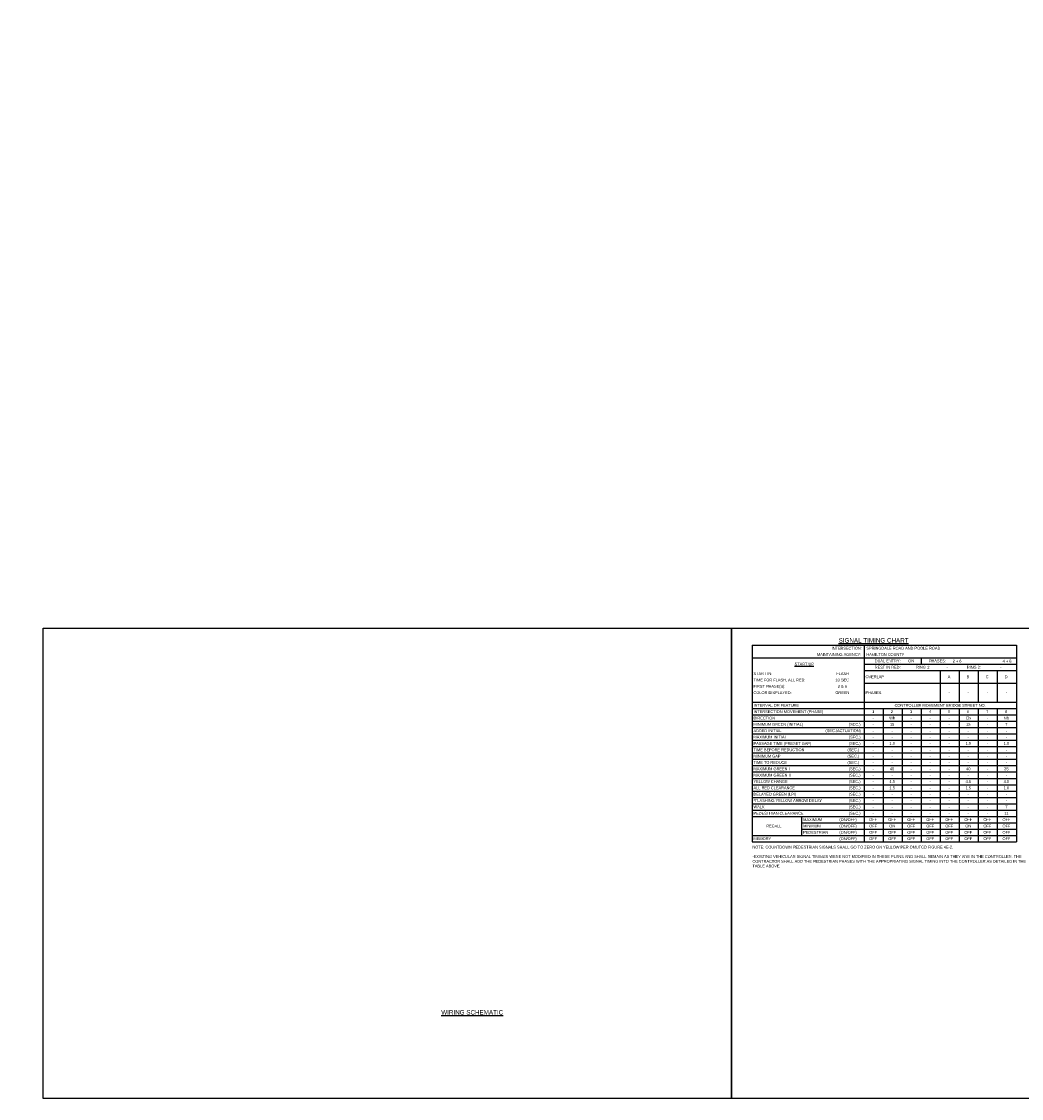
# Model space of a CAD drawing. Header units: feet. Extents: x -492 to 1369515, y -204 to 458626.
# Tile 12 of 17: x 95 to 139, y -138 to -91. Entities that reach past the tile are written whole.
import ezdxf
from ezdxf.enums import TextEntityAlignment as Align

# ---------------------------------------------------------------- set-up
doc = ezdxf.new("R2010")
doc.units = ezdxf.units.FT
doc.header["$MEASUREMENT"] = 0
doc.layers.add('COLUMNS', color=6, linetype='Continuous', plot=False)
doc.layers.add('SH_Data', color=7, linetype='Continuous')
doc.layers.add('TEXT-DED', color=10, linetype='Continuous')
doc.styles.add('Slanted-Normal', font='font31.shx', dxfattribs={"height": 0.14})
doc.styles.get("Standard").update_dxf_attribs({"font": 'font31.shx'})
doc.dimstyles.get("Standard").update_dxf_attribs({"dimtxt": 0.18, "dimasz": 0.18, "dimexe": 0.18, "dimexo": 0.0625, "dimgap": 0.09, "dimtad": 0, "dimtih": 1, "dimtoh": 1, "dimdec": 4, "dimzin": 0, "dimdsep": 46, "dimtxsty": 'Standard', "dimcen": 0.09, "dimadec": 0, "dimazin": 0, "dimtfac": 1, "dimtdec": 4, "dimtofl": 0, "dimtmove": 0, "dimatfit": 3, "dimfxl": 1, "dimtolj": 1, "dimtzin": 0, "dimarcsym": 0})

# ---------------------------------------------------------------- blocks, each defined once
blk = doc.blocks.new('*D1395')
at = {"layer": 'Defpoints', "color": 0, "transparency": 16777216}
for p in [(57.203, -118.421), (58.384, -118.421), (59.867, -118.421), (58.066, -118.972), (58.384, -121.297)]:
    blk.add_point(p, dxfattribs=at)
at = {"layer": 'TEXT-DED', "color": 0, "lineweight": -2, "transparency": 16777216}
blk.add_arc((58.384, -118.421), 0.636, 191.2725, 258.7275, dxfattribs=at)
at = {"layer": 'TEXT-DED', "color": 0, "transparency": 16777216}
for points in [[(57.739, -118.547), (57.781, -118.543), (57.748, -118.421)], [(58.262, -119.024), (58.258, -119.066), (58.384, -119.057)]]:
    blk.add_solid(points, dxfattribs=at)

msp = doc.modelspace()

# ---------------------------------------------------------------- linework, layer by layer
at = {"layer": 'COLUMNS', "color": 2}
msp.add_lwpolyline([(95.53658, -138.06895), (95.53658, -117.31895), (125.91158, -117.31895), (125.91158, -138.06895)], close=True, dxfattribs=at)
at = {"layer": 'COLUMNS', "color": 3}
msp.add_lwpolyline([(125.91158, -138.06895), (125.91158, -117.31895), (156.28658, -117.31895), (156.28658, -138.06895)], close=True, dxfattribs=at)
at = {"layer": 'SH_Data', "color": 3}
for p, q in [((126.81337, -118.06899), (138.47456, -118.06899)), ((126.81337, -118.06899), (126.81337, -126.74899)), ((131.75455, -118.06899), (131.75455, -126.74899)), ((138.47456, -118.06899), (138.47456, -126.74899)), ((126.81337, -118.62899), (138.47456, -118.62899)), ((134.27455, -118.62899), (134.27455, -118.90899)), ((131.75455, -118.90899), (138.47456, -118.90899)), ((131.75455, -119.18899), (138.47456, -119.18899)), ((135.11455, -119.18899), (135.11455, -120.58899)), ((135.95455, -119.18899), (135.95455, -120.58899)), ((136.79456, -119.18899), (136.79456, -120.58899)), ((137.63456, -119.18899), (137.63456, -120.58899)), ((131.75455, -119.74899), (138.47456, -119.74899)), ((126.81337, -120.58899), (138.47456, -120.58899)), ((126.81337, -120.86899), (138.47456, -120.86899)), ((126.81337, -126.74899), (138.47456, -126.74899))]:
    msp.add_line(p, q, dxfattribs=at)
at = {"layer": 'TEXT-DED'}
for p, q in [((132.59455, -120.86899), (132.59455, -126.74899)), ((133.43455, -120.86899), (133.43455, -126.74899)), ((134.27455, -120.86899), (134.27455, -126.74899)), ((135.11455, -120.86899), (135.11455, -126.74899)), ((135.95455, -120.86899), (135.95455, -126.74899)), ((136.79456, -120.86899), (136.79456, -126.74899)), ((137.63456, -120.86899), (137.63456, -126.74899)), ((126.81337, -121.14899), (138.47456, -121.14899)), ((126.81337, -121.42899), (138.47456, -121.42899)), ((126.81337, -121.70899), (138.47456, -121.70899)), ((126.81337, -121.98899), (138.47456, -121.98899)), ((126.81337, -122.26899), (138.47456, -122.26899)), ((126.81337, -122.54899), (138.47456, -122.54899)), ((126.81337, -122.82899), (138.47456, -122.82899)), ((126.81337, -123.10899), (138.47456, -123.10899)), ((126.81337, -123.38899), (138.47456, -123.38899)), ((126.81337, -123.66899), (138.47456, -123.66899)), ((126.81337, -123.94899), (138.47456, -123.94899)), ((126.81337, -124.22899), (138.47456, -124.22899)), ((126.81337, -124.50899), (138.47456, -124.50899)), ((126.81337, -124.78899), (138.47456, -124.78899)), ((126.81337, -125.06899), (138.47456, -125.06899)), ((126.81337, -125.34899), (138.47456, -125.34899)), ((126.81337, -125.62899), (138.47456, -125.62899)), ((129.00396, -125.62899), (129.00396, -126.46899)), ((129.00396, -125.90899), (138.47456, -125.90899)), ((129.00396, -126.18899), (138.47456, -126.18899)), ((126.81337, -126.46899), (138.47456, -126.46899))]:
    msp.add_line(p, q, dxfattribs=at)

# ---------------------------------------------------------------- texts
at = {"layer": 'TEXT-DED', "style": 'Slanted-Normal'}
msp.add_text('%%USIGNAL TIMING CHART', height=0.2, dxfattribs=at).set_placement((130.63479, -117.76207), align=Align.TOP_LEFT)
for s, p in [('INTERSECTION:', (131.65714, -118.20899)), ('MAINTAINING AGENCY:', (131.6342, -118.48899)), ('DUAL ENTRY: ', (133.41636, -118.76899)), ('REST IN RED: ', (133.41644, -119.04899)), ('(SEC.)', (131.60086, -121.56899)), ('(SEC./ACTUATION)', (131.61556, -121.84899)), ('(SEC.)', (131.60086, -122.12899)), ('(SEC.)', (131.60086, -122.40899)), ('(SEC.)', (131.54264, -122.68899)), ('(SEC.)', (131.54264, -122.96899)), ('(SEC.)', (131.54264, -123.24899)), ('(SEC.)', (131.60086, -123.52899)), ('(SEC.)', (131.60086, -123.80899)), ('(SEC.)', (131.60086, -124.08899)), ('(SEC.)', (131.60086, -124.36899)), ('(SEC.)', (131.60086, -124.64899)), ('(SEC.)', (131.60086, -124.92899)), ('(SEC.)', (131.60086, -125.20899)), ('(ON/OFF)', (131.43371, -125.76899)), ('(SEC.)', (131.60086, -125.48899)), ('(ON/OFF)', (131.43371, -126.04899)), ('(ON/OFF)', (131.43371, -126.32899)), ('(ON/OFF)', (131.43371, -126.60899))]:
    msp.add_text(s, height=0.125, dxfattribs=at).set_placement(p, align=Align.MIDDLE_RIGHT)
for s, p in [('SPRINGDALE ROAD AND POOLE ROAD', (131.86107, -118.20899)), ('HAMILTON COUNTY', (131.86107, -118.48899)), ('RING 1:', (134.04794, -119.04899)), ('RING 2:', (136.28996, -119.04899)), ('TIME FOR FLASH, ALL RED:   ', (126.87925, -119.60899)), ('START IN: ', (126.87925, -119.32899)), ('OVERLAP', (131.82043, -119.46899)), ('COLOR DISPLAYED:', (126.87925, -120.16899)), ('FIRST PHASE(S):', (126.87925, -119.88899)), ('PHASES', (131.82043, -120.16899)), ('INTERVAL OR FEATURE', (126.87925, -120.72899)), ('INTERSECTION MOVEMENT (PHASE)', (126.87925, -121.00899)), ('DIRECTION', (126.87925, -121.28899)), ('MINIMUM GREEN (INITIAL) ', (126.87925, -121.56899)), ('ADDED INITIAL', (126.87925, -121.84899)), ('MAXIMUM INITIAL', (126.87925, -122.12899)), ('PASSAGE TIME (PRESET GAP)', (126.87925, -122.40899)), ('TIME BEFORE REDUCTION', (126.87925, -122.68899)), ('MINIMUM GAP', (126.87925, -122.96899)), ('TIME TO REDUCE', (126.87925, -123.24899)), ('MAXIMUM GREEN I', (126.87925, -123.52899)), ('MAXIMUM GREEN II', (126.87925, -123.80899)), ('YELLOW CHANGE', (126.87925, -124.08899)), ('ALL RED CLEARANCE', (126.87925, -124.36899)), ('*FLASHING YELLOW ARROW DELAY', (126.87925, -124.92899)), ('DELAYED GREEN (LPI)', (126.87925, -124.64899)), ('WALK', (126.87925, -125.20899)), ('PEDESTRIAN CLEARANCE', (126.87925, -125.48899)), ('MAXIMUM', (129.06984, -125.76899)), ('MINIMUM', (129.06984, -126.04899)), ('PEDESTRIAN', (129.06984, -126.32899)), ('MEMORY    ', (126.87925, -126.60899))]:
    msp.add_text(s, height=0.125, dxfattribs=at).set_placement(p, align=Align.MIDDLE_LEFT)
for s, height, p in [('ON', 0.125, (133.83571, -118.76899)), ('PHASES:', 0.125, (134.99093, -118.76899)), ('2 + 6', 0.125, (135.85954, -118.77958)), ('4 + 8', 0.125, (138.06473, -118.77958)), ('%%uSTART UP%%U', 0.125, (129.11923, -118.90899)), ('-', 0.125, (135.42716, -119.04899)), ('-', 0.125, (137.79198, -119.04899)), ('10 SEC', 0.125, (130.79206, -119.60899)), ('FLASH', 0.125, (130.81146, -119.32899)), ('A', 0.125, (135.50643, -119.46899)), ('B', 0.125, (136.34302, -119.46899)), ('C', 0.125, (137.1851, -119.46899)), ('D', 0.125, (138.0251, -119.46899)), ('GREEN', 0.125, (130.80006, -120.16899)), ('2 & 6', 0.125, (130.80006, -119.88899)), ('-', 0.125, (135.51571, -120.16899)), ('-', 0.125, (136.35571, -120.16899)), ('-', 0.125, (137.19571, -120.16899)), ('-', 0.125, (138.03571, -120.16899)), ('1', 0.125, (132.16292, -121.00899)), ('2', 0.125, (132.98323, -121.00899)), ('CONTROLLER MOVEMENT BRIDGE STREET NO.', 0.125, (135.11291, -120.72899)), ('3', 0.125, (133.82537, -121.00899)), ('4', 0.125, (134.66771, -121.00899)), ('5', 0.125, (135.50979, -121.00899)), ('6', 0.125, (136.34517, -121.00899)), ('7', 0.125, (137.19023, -121.00899)), ('8', 0.125, (138.02834, -121.00899)), ('-', 0.125, (132.15571, -121.28899)), ('-', 0.125, (132.15571, -121.56899)), ('Wb', 0.125, (132.99571, -121.28899)), ('15', 0.125, (132.99571, -121.56899)), ('-', 0.125, (133.83571, -121.28899)), ('-', 0.125, (133.83571, -121.56899)), ('-', 0.125, (134.67571, -121.28899)), ('-', 0.125, (134.67571, -121.56899)), ('-', 0.125, (135.51571, -121.28899)), ('-', 0.125, (135.51571, -121.56899)), ('Eb', 0.125, (136.35571, -121.28899)), ('15', 0.125, (136.35571, -121.56899)), ('-', 0.125, (137.19571, -121.28899)), ('-', 0.125, (137.19571, -121.56899)), ('Nb', 0.125, (138.03571, -121.28899)), ('7', 0.125, (138.03571, -121.56899)), ('-', 0.125, (132.15571, -121.84899)), ('-', 0.125, (132.99571, -121.84899)), ('-', 0.125, (133.83571, -121.84899)), ('-', 0.125, (134.67571, -121.84899)), ('-', 0.125, (135.51571, -121.84899)), ('-', 0.125, (136.35571, -121.84899)), ('-', 0.125, (137.19571, -121.84899)), ('-', 0.125, (138.03571, -121.84899)), ('-', 0.125, (132.15571, -122.12899)), ('-', 0.125, (132.15571, -122.40899)), ('1.0', 0.125, (132.99571, -122.40899)), ('-', 0.125, (132.99571, -122.12899)), ('-', 0.125, (133.83571, -122.12899)), ('-', 0.125, (133.83571, -122.40899)), ('-', 0.125, (134.67571, -122.12899)), ('-', 0.125, (134.67571, -122.40899)), ('-', 0.125, (135.51571, -122.12899)), ('-', 0.125, (135.51571, -122.40899)), ('1.0', 0.125, (136.35571, -122.40899)), ('-', 0.125, (136.35571, -122.12899)), ('-', 0.125, (137.19571, -122.12899)), ('-', 0.125, (137.19571, -122.40899)), ('1.0', 0.125, (138.03571, -122.40899)), ('-', 0.125, (138.03571, -122.12899)), ('-', 0.125, (132.15571, -122.68899)), ('-', 0.125, (132.15571, -122.96899)), ('-', 0.125, (132.99571, -122.68899)), ('-', 0.125, (132.99571, -122.96899)), ('-', 0.125, (133.83571, -122.68899)), ('-', 0.125, (133.83571, -122.96899)), ('-', 0.125, (134.67571, -122.68899)), ('-', 0.125, (134.67571, -122.96899)), ('-', 0.125, (135.51571, -122.68899)), ('-', 0.125, (135.51571, -122.96899)), ('-', 0.125, (136.35571, -122.68899)), ('-', 0.125, (136.35571, -122.96899)), ('-', 0.125, (137.19571, -122.68899)), ('-', 0.125, (137.19571, -122.96899)), ('-', 0.125, (138.03571, -122.68899)), ('-', 0.125, (138.03571, -122.96899)), ('-', 0.125, (132.15571, -123.24899)), ('40', 0.125, (132.99571, -123.52899)), ('-', 0.125, (132.99571, -123.24899)), ('-', 0.125, (133.83571, -123.24899)), ('-', 0.125, (134.67571, -123.24899)), ('-', 0.125, (135.51571, -123.24899)), ('40', 0.125, (136.35571, -123.52899)), ('-', 0.125, (136.35571, -123.24899)), ('-', 0.125, (137.19571, -123.24899)), ('35', 0.125, (138.03571, -123.52899)), ('-', 0.125, (138.03571, -123.24899)), ('-', 0.125, (132.15571, -123.52899)), ('-', 0.125, (132.15571, -123.80899)), ('-', 0.125, (132.99571, -123.80899)), ('-', 0.125, (133.83571, -123.52899)), ('-', 0.125, (133.83571, -123.80899)), ('-', 0.125, (134.67571, -123.52899)), ('-', 0.125, (134.67571, -123.80899)), ('-', 0.125, (135.51571, -123.52899)), ('-', 0.125, (135.51571, -123.80899)), ('-', 0.125, (136.35571, -123.80899)), ('-', 0.125, (137.19571, -123.52899)), ('-', 0.125, (137.19571, -123.80899)), ('-', 0.125, (138.03571, -123.80899)), ('-', 0.125, (132.15571, -124.08899)), ('-', 0.125, (132.15571, -124.36899)), ('4.5', 0.125, (132.99571, -124.08899)), ('1.5', 0.125, (132.99571, -124.36899)), ('-', 0.125, (133.83571, -124.08899)), ('-', 0.125, (133.83571, -124.36899)), ('-', 0.125, (134.67571, -124.08899)), ('-', 0.125, (134.67571, -124.36899)), ('-', 0.125, (135.51571, -124.08899)), ('-', 0.125, (135.51571, -124.36899)), ('4.5', 0.125, (136.35571, -124.08899)), ('1.5', 0.125, (136.35571, -124.36899)), ('-', 0.125, (137.19571, -124.08899)), ('-', 0.125, (137.19571, -124.36899)), ('4.0', 0.125, (138.03571, -124.08899)), ('1.0', 0.125, (138.03571, -124.36899)), ('-', 0.125, (132.15571, -124.64899)), ('-', 0.125, (132.99571, -124.64899)), ('-', 0.125, (133.83571, -124.64899)), ('-', 0.125, (134.67571, -124.64899)), ('-', 0.125, (135.51571, -124.64899)), ('-', 0.125, (136.35571, -124.64899)), ('-', 0.125, (137.19571, -124.64899)), ('-', 0.125, (138.03571, -124.64899)), ('-', 0.125, (132.15571, -124.92899)), ('-', 0.125, (132.15571, -125.20899)), ('-', 0.125, (132.99571, -124.92899)), ('-', 0.125, (132.99571, -125.20899)), ('-', 0.125, (133.83571, -124.92899)), ('-', 0.125, (133.83571, -125.20899)), ('-', 0.125, (134.67571, -124.92899)), ('-', 0.125, (134.67571, -125.20899)), ('-', 0.125, (135.51571, -124.92899)), ('-', 0.125, (135.51571, -125.20899)), ('-', 0.125, (136.35571, -124.92899)), ('-', 0.125, (136.35571, -125.20899)), ('-', 0.125, (137.19571, -124.92899)), ('-', 0.125, (137.19571, -125.20899)), ('7', 0.125, (138.03571, -125.20899)), ('-', 0.125, (138.03571, -124.92899)), ('OFF', 0.125, (132.15571, -125.76899)), ('-', 0.125, (132.15571, -125.48899)), ('OFF', 0.125, (132.99571, -125.76899)), ('-', 0.125, (132.99571, -125.48899)), ('OFF', 0.125, (133.83571, -125.76899)), ('-', 0.125, (133.83571, -125.48899)), ('OFF', 0.125, (134.67571, -125.76899)), ('-', 0.125, (134.67571, -125.48899)), ('OFF', 0.125, (135.51571, -125.76899)), ('-', 0.125, (135.51571, -125.48899)), ('OFF', 0.125, (136.35571, -125.76899)), ('-', 0.125, (136.35571, -125.48899)), ('OFF', 0.125, (137.19571, -125.76899)), ('-', 0.125, (137.19571, -125.48899)), ('OFF', 0.125, (138.03571, -125.76899)), ('11', 0.125, (138.03571, -125.48899)), ('RECALL', 0.125, (127.77825, -126.04899)), ('OFF', 0.125, (132.15571, -126.04899)), ('OFF', 0.125, (132.15571, -126.32899)), ('OFF', 0.125, (132.99571, -126.32899)), ('ON', 0.125, (132.99571, -126.04899)), ('OFF', 0.125, (133.83571, -126.04899)), ('OFF', 0.125, (133.83571, -126.32899)), ('OFF', 0.125, (134.67571, -126.04899)), ('OFF', 0.125, (134.67571, -126.32899)), ('OFF', 0.125, (135.51571, -126.04899)), ('OFF', 0.125, (135.51571, -126.32899)), ('OFF', 0.125, (136.35571, -126.32899)), ('ON', 0.125, (136.35571, -126.04899)), ('OFF', 0.125, (137.19571, -126.04899)), ('OFF', 0.125, (137.19571, -126.32899)), ('OFF', 0.125, (138.03571, -126.04899)), ('OFF', 0.125, (138.03571, -126.32899)), ('OFF', 0.125, (132.15571, -126.60899)), ('OFF', 0.125, (132.99571, -126.60899)), ('OFF', 0.125, (133.83571, -126.60899)), ('OFF', 0.125, (134.67571, -126.60899)), ('OFF', 0.125, (135.51571, -126.60899)), ('OFF', 0.125, (136.35571, -126.60899)), ('OFF', 0.125, (137.19571, -126.60899)), ('OFF', 0.125, (138.03571, -126.60899)), ('%%UWIRING SCHEMATIC', 0.2, (114.47163, -134.27037))]:
    msp.add_text(s, height=height, dxfattribs=at).set_placement(p, align=Align.MIDDLE_CENTER)
at = {"layer": 'TEXT-DED', "insert": (126.8336, -126.92049), "char_height": 0.125, "width": 11.6503914, "attachment_point": 1, "style": 'Slanted-Normal'}
msp.add_mtext('NOTE: COUNTDOWN PEDESTRIAN SIGNALS SHALL GO TO ZERO ON YELLOW PER OMUTCD FIGURE 4E-2.\\P\\P-EXISTING VEHICULAR SIGNAL TIMINGS WERE NOT MODIFIED IN THESE PLANS AND SHALL REMAIN AS THEY ARE IN THE CONTROLLER. THE CONTRACTOR SHALL ADD THE PEDESTRIAN PHASES WITH THE APPROPRIATING SIGNAL TIMING INTO THE CONTROLLER AS DETAILED IN THE TABLE ABOVE.', dxfattribs=at)

# ---------------------------------------------------------------- dimensions: what is measured, and where the dimension line sits
at = {"layer": 'TEXT-DED'}
dim = msp.add_angular_dim_2l(base=(58.06604, -118.97206), line1=((58.38422, -121.29685), (58.38422, -118.42094)), line2=((59.86705, -118.42094), (57.20326, -118.42094)), text=' ', dimstyle='Standard', override={"dimscale": 1, "dimasz": 0.125, "dimlfac": 1}, dxfattribs=at)
dim.commit()
dim.dimension.update_dxf_attribs({"geometry": '*D1395', "text_midpoint": (125.18483, -43.06706)})

doc.saveas('drawing.dxf')
